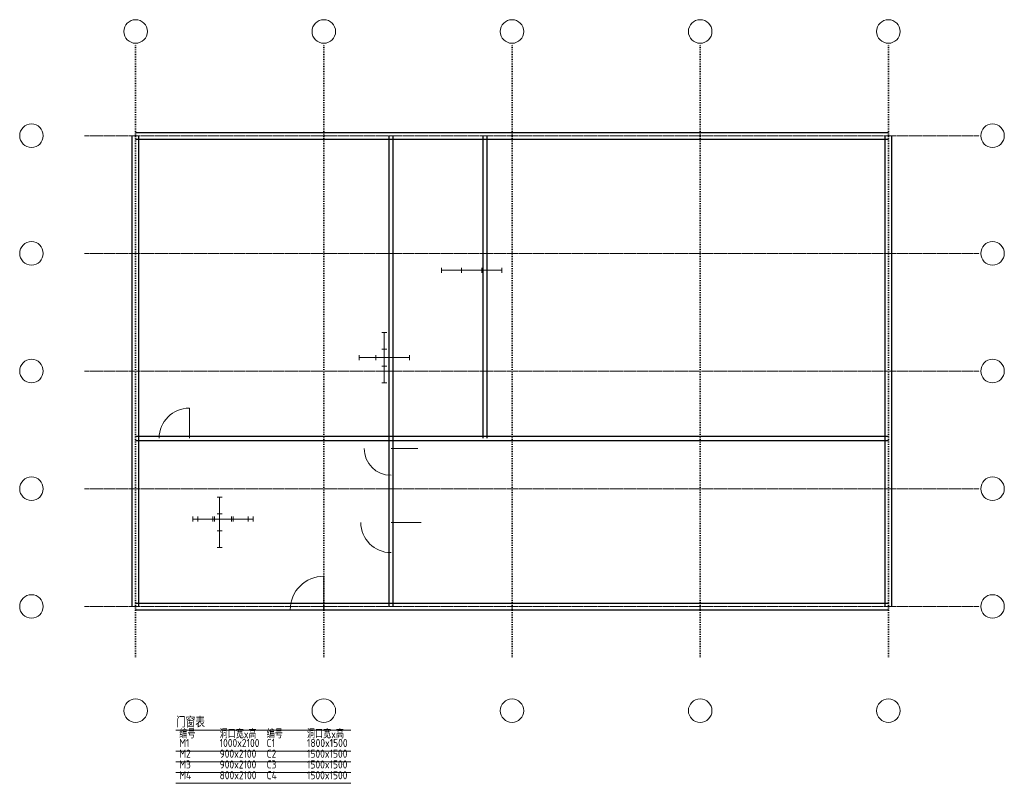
# Model space of a CAD drawing. Header units: millimetres. Extents: x -3450 to 25850, y -5260 to 17450.
import ezdxf

# ---------------------------------------------------------------- set-up
doc = ezdxf.new("R2010")
doc.units = ezdxf.units.MM
doc.header["$LTSCALE"] = 100
doc.linetypes.add('DOT', pattern=[0.508, 0, -0.508])
for name, color, linetype, lineweight in [('A-DOOR', 2, 'Continuous', 15), ('A-WALL', 5, 'Continuous', 25), ('A-WINDOW', 2, 'Continuous', 15), ('S-AXIS', 3, 'Continuous', 15), ('S-DOTE', 253, 'DOT', 15), ('S-TAB', 7, 'Continuous', 15), ('S-TAB_TEXT', 7, 'Continuous', 15)]:
    doc.layers.add(name, color=color, linetype=linetype, lineweight=lineweight)
doc.styles.get("Standard").update_dxf_attribs({"font": 'GBENOR', "bigfont": 'GBCBIG'})

msp = doc.modelspace()

# ---------------------------------------------------------------- linework, layer by layer
at = {"layer": 'A-DOOR'}
for p, q in [((1600, 5000), (1600, 5900)), ((7600, 4700), (8400, 4700)), ((7600, 2500), (8500, 2500)), ((5600, -100), (5600, 900))]:
    msp.add_line(p, q, dxfattribs=at)
for centre, radius, start, end in [((1600, 5000), 900, 90, 180), ((7600, 4700), 800, 180, 270), ((7600, 2500), 900, 180, 270), ((5600, -100), 1000, 90, 180)]:
    msp.add_arc(centre, radius, start, end, dxfattribs=at)
at = {"layer": 'A-WALL'}
for p, q in [((0, 14100), (22400, 14100)), ((-100, 0), (-100, 14000)), ((0, 13900), (22400, 13900)), ((100, 0), (100, 14000)), ((7540, 0), (7540, 14000)), ((7660, 0), (7660, 14000)), ((10340, 5000), (10340, 14000)), ((10460, 5000), (10460, 14000)), ((22300, 0), (22300, 14000)), ((22500, 0), (22500, 14000)), ((0, 5060), (22400, 5060)), ((0, 4940), (22400, 4940)), ((0, 100), (22400, 100)), ((0, -100), (22400, -100))]:
    msp.add_line(p, q, dxfattribs=at)
at = {"layer": 'A-WINDOW'}
for p, q in [((9100, 9925), (9100, 10075)), ((9100, 10000), (10900, 10000)), ((9700, 9925), (9700, 10075)), ((10300, 9925), (10300, 10075)), ((10900, 9925), (10900, 10075)), ((7325, 8150), (7475, 8150)), ((7400, 6650), (7400, 8150)), ((7325, 7650), (7475, 7650)), ((6650, 7325), (6650, 7475)), ((6650, 7400), (8150, 7400)), ((7150, 7325), (7150, 7475)), ((7650, 7325), (7650, 7475)), ((8150, 7325), (8150, 7475)), ((7325, 7150), (7475, 7150)), ((7325, 6650), (7475, 6650)), ((2425, 3250), (2575, 3250)), ((2500, 1750), (2500, 3250)), ((1700, 2525), (1700, 2675)), ((1850, 2525), (1850, 2675)), ((2300, 2525), (2300, 2675)), ((2350, 2525), (2350, 2675)), ((2425, 2750), (2575, 2750)), ((2850, 2525), (2850, 2675)), ((2900, 2525), (2900, 2675)), ((3350, 2525), (3350, 2675)), ((3500, 2525), (3500, 2675)), ((1700, 2600), (3500, 2600)), ((1850, 2600), (3350, 2600)), ((2425, 2250), (2575, 2250)), ((2425, 1750), (2575, 1750))]:
    msp.add_line(p, q, dxfattribs=at)
at = {"layer": 'S-AXIS'}
for centre in [(0, 17100), (5600, 17100), (11200, 17100), (16800, 17100), (22400, 17100), (-3100, 14000), (25500, 14000), (-3100, 10500), (25500, 10500), (-3100, 7000), (25500, 7000), (-3100, 3500), (25500, 3500), (-3100, 0), (25500, 0), (0, -3100), (5600, -3100), (11200, -3100), (16800, -3100), (22400, -3100)]:
    msp.add_circle(centre, 350, dxfattribs=at)
at = {"layer": 'S-DOTE'}
for p, q in [((0, -1500), (0, 16750)), ((5600, -1500), (5600, 16750)), ((11200, -1500), (11200, 16750)), ((16800, -1500), (16800, 16750)), ((22400, -1500), (22400, 16750)), ((-1500, 14000), (25150, 14000)), ((-1500, 10500), (25150, 10500)), ((-1500, 7000), (25150, 7000)), ((-1500, 3500), (25150, 3500)), ((-1500, 0), (25150, 0))]:
    msp.add_line(p, q, dxfattribs=at)
at = {"layer": 'S-TAB'}
for p, q in [((1200, -3680), (6400, -3680)), ((1200, -4300), (6400, -4300)), ((1200, -4620), (6400, -4620)), ((1200, -4940), (6400, -4940)), ((1200, -5260), (6400, -5260))]:
    msp.add_line(p, q, dxfattribs=at)

# ---------------------------------------------------------------- texts
at = {"layer": 'S-TAB_TEXT'}
for s, height, p in [('门窗表', 320, (1200, -3600)), ('编号', 240, (1300, -3920)), ('洞口宽x高', 240, (2500, -3920)), ('编号', 240, (3900, -3920)), ('洞口宽x高', 240, (5100, -3920)), ('M1', 240, (1300, -4180)), ('1000x2100', 240, (2500, -4180)), ('C1', 240, (3900, -4180)), ('1800x1500', 240, (5100, -4180)), ('M2', 240, (1300, -4500)), ('900x2100', 240, (2500, -4500)), ('C2', 240, (3900, -4500)), ('1500x1500', 240, (5100, -4500)), ('M3', 240, (1300, -4820)), ('900x2100', 240, (2500, -4820)), ('C3', 240, (3900, -4820)), ('1500x1500', 240, (5100, -4820)), ('M4', 240, (1300, -5140)), ('800x2100', 240, (2500, -5140)), ('C4', 240, (3900, -5140)), ('1500x1500', 240, (5100, -5140))]:
    msp.add_text(s, height=height, dxfattribs=at).set_placement(p)

doc.saveas('drawing.dxf')
